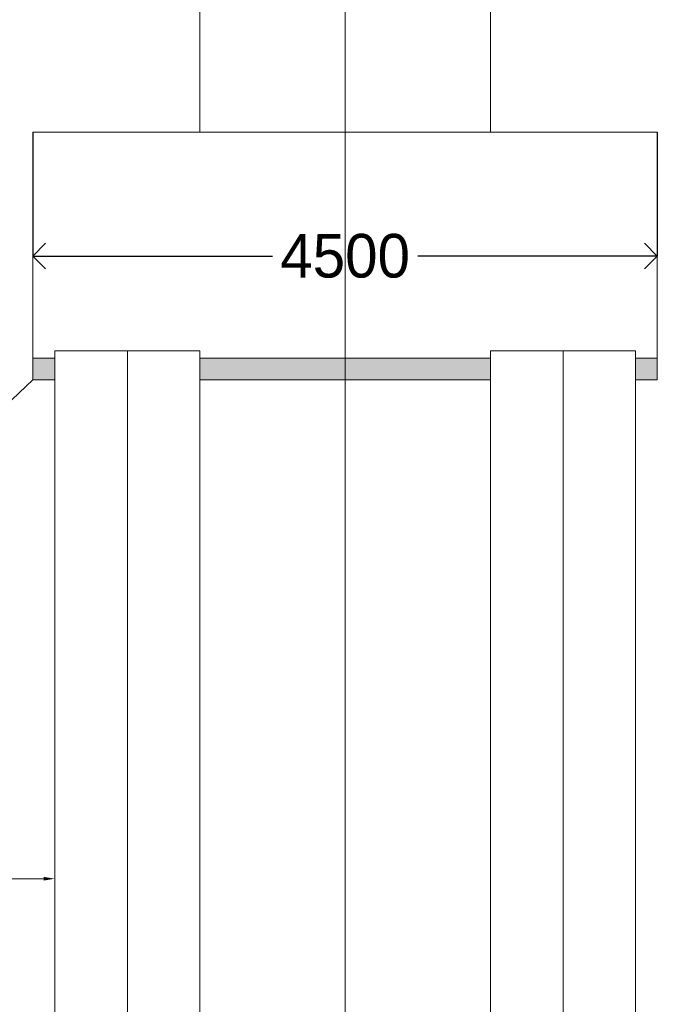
# Model space of a CAD drawing. Header units: millimetres. Extents: x -20950785 to 389010297, y -11535949 to 14056629.
# Tile 184 of 256: x 12147640 to 12156415, y -1260388 to -1246845. Entities that reach past the tile are written whole.
import ezdxf

# ---------------------------------------------------------------- set-up
doc = ezdxf.new("R2010")
doc.units = ezdxf.units.MM
doc.header["$LTSCALE"] = 60
doc.header["$MEASUREMENT"] = 0
doc.linetypes.add('CENTER', pattern=[2, 1.25, -0.25, 0.25, -0.25])
doc.layers.add('TEXT', color=7, linetype='Continuous')
doc.dimstyles.get("Standard").update_dxf_attribs({"dimtxt": 400, "dimasz": 215, "dimexe": 0.18, "dimexo": 0.0625, "dimgap": 0.09, "dimtad": 0, "dimtih": 1, "dimtoh": 1, "dimdec": 0, "dimzin": 4, "dimdsep": 46, "dimtxsty": 'Standard', "dimblk": 'OPEN90', "dimcen": 0, "dimadec": 0, "dimazin": 1, "dimtfac": 1, "dimtdec": 0, "dimtix": 1, "dimtofl": 0, "dimtmove": 0, "dimatfit": 3, "dimldrblk": 'OPEN30', "dimfxl": 1, "dimtolj": 1, "dimtzin": 0, "dimarcsym": 0})

# ---------------------------------------------------------------- blocks, each defined once
blk = doc.blocks.new('_Open90')
at = {"color": 0, "linetype": 'ByBlock', "lineweight": -2}
for p, q in [((-0.5, 0.5), (0, 0)), ((0, 0), (-1, 0)), ((0, 0), (-0.5, -0.5))]:
    blk.add_line(p, q, dxfattribs=at)
blk = doc.blocks.new('*D827')
at = {"color": 0, "linetype": 'Continuous', "lineweight": -2, "ltscale": 20, "transparency": 16777216}
for p, q in [((12147822, -1248394), (12147822, -1250097)), ((12156415, -1248394), (12156415, -1250097)), ((12148172, -1250096), (12151118, -1250096)), ((12156065, -1250096), (12153119, -1250096))]:
    blk.add_line(p, q, dxfattribs=at)
at = {"layer": 'Defpoints', "color": 0, "linetype": 'Continuous', "lineweight": 9, "ltscale": 20, "transparency": 16777216}
for p in [(12147822, -1248394), (12156415, -1248394), (12156415, -1250096)]:
    blk.add_point(p, dxfattribs=at)
at = {"color": 0, "linetype": 'Continuous', "lineweight": -2, "ltscale": 20, "transparency": 16777216, "xscale": 350, "yscale": 350, "zscale": 350, "rotation": 180}
blk.add_blockref('_Open90', (12147822, -1250096), dxfattribs=at)
at = {"color": 0, "linetype": 'Continuous', "lineweight": -2, "ltscale": 20, "transparency": 16777216, "xscale": 350, "yscale": 350, "zscale": 350}
blk.add_blockref('_Open90', (12156415, -1250096), dxfattribs=at)
at = {"color": 0, "linetype": 'Continuous', "lineweight": 9, "ltscale": 20, "transparency": 16777216, "insert": (12152119, -1250096), "char_height": 400, "attachment_point": 5}
blk.add_mtext('\\A1;{\\H1.5x;4500}', dxfattribs=at)
blk = doc.blocks.new('_Open30')
at = {"color": 0, "linetype": 'ByBlock', "lineweight": -2}
for p, q in [((-1, 0.268), (0, 0)), ((0, 0), (-1, -0.268)), ((0, 0), (-1, 0))]:
    blk.add_line(p, q, dxfattribs=at)

msp = doc.modelspace()

# ---------------------------------------------------------------- hatches: boundary and pattern name
at = {"linetype": 'Continuous', "lineweight": 9, "ltscale": 20}
h = msp.add_hatch(dxfattribs=at)
h.set_pattern_fill('AR-CONC', scale=50, style=0)
h.set_pattern_definition([(50, (11631631.86, -1321114.9), (358.63009, -31.37607), [37.5, -412.5]), (355, (11631631.86, -1321114.9), (-69.37567, 376.09607), [30, -330]), (100.4514, (11631661.75, -1321117.5), (289.2547, 344.71977), [31.8701, -350.57106]), (46.1842, (11631631.86, -1321014.9), (533.62052, -82.7595), [56.25, -618.75]), (96.6356, (11631676.33, -1321021.8), (467.33135, 487.05894), [47.80514, -525.8565]), (351.1842, (11631631.86, -1321014.9), (467.331, 487.0593), [45, -495]), (21, (11631681.86, -1321039.9), (298.45353, -201.30945), [37.5, -412.5]), (326, (11631681.86, -1321039.9), (121.65767, 362.57502), [30, -330]), (71.4514, (11631706.73, -1321056.68), (420.11131, 161.26525), [31.8701, -350.57106]), (37.5, (11631631.86, -1321114.9), (6.079928, 166.446927), [0, -326, 0, -335, 0, -331.25]), (7.5, (11631631.86, -1321114.9), (131.53477, 197.205856), [0, -191, 0, -318.5, 0, -126.25]), (327.5, (11631520.36, -1321114.9), (266.911218, -11.277436), [0, -125, 0, -390, 0, -517.5]), (317.5, (11631470.36, -1321114.9), (291.59308, 50.05249), [0, -162.5, 0, -259, 0, -367.5])])
h.paths.add_polyline_path([(12152120.41, -1251498.88), (12150118.78, -1251498.88), (12150118.78, -1251798.88), (12152120.41, -1251798.88)])
h.paths.add_polyline_path([(12154118.26, -1251498.88), (12152120.41, -1251498.88), (12152120.41, -1251798.88), (12154118.26, -1251798.88)])
h.paths.add_polyline_path([(12156415.01, -1251498.88), (12156115.01, -1251498.88), (12156115.01, -1251798.88), (12156415.01, -1251798.88)])
h.paths.add_polyline_path([(12148122.03, -1251498.88), (12147822.03, -1251498.88), (12147822.03, -1251798.88), (12148122.03, -1251798.88)])

# ---------------------------------------------------------------- linework, layer by layer
at = {"color": 7, "linetype": 'Continuous', "lineweight": 9}
for p, q in [((12150120.41, -1235330.75), (12150120.41, -1248393.86)), ((12154120.41, -1235330.75), (12154120.41, -1248393.86)), ((12147822.03, -1248393.86), (12156415.01, -1248393.86)), ((12147822.03, -1248393.86), (12147822.03, -1251798.88)), ((12156415.01, -1248393.86), (12156415.01, -1251798.88)), ((12147822.03, -1251498.88), (12148122.03, -1251498.88)), ((12148115.01, -1251498.88), (12148122.03, -1251498.88)), ((12148122.03, -1251398.88), (12150118.78, -1251398.88)), ((12148122.03, -1251398.88), (12148122.03, -1273457.62)), ((12150118.78, -1251398.88), (12150118.78, -1273457.62)), ((12150118.78, -1251498.88), (12154118.26, -1251498.88)), ((12154118.26, -1251398.88), (12156115.01, -1251398.88)), ((12154118.26, -1251398.88), (12154118.26, -1273457.62)), ((12156115.01, -1251398.88), (12156115.01, -1273457.62)), ((12156115.01, -1251498.88), (12156415.01, -1251498.88)), ((12147822.03, -1251798.88), (12148122.03, -1251798.88)), ((12149120.41, -1251798.88), (12149124.18, -1251798.88)), ((12150118.78, -1251798.88), (12154118.26, -1251798.88)), ((12153115.01, -1251798.88), (12154118.26, -1251798.88)), ((12156115.01, -1251798.88), (12156118.26, -1251798.88)), ((12156115.01, -1251798.88), (12156415.01, -1251798.88)), ((12147972.03, -1258660.81), (12139194, -1258660.81))]:
    msp.add_line(p, q, dxfattribs=at)
at = {"color": 7, "linetype": 'Continuous', "lineweight": 9, "ltscale": 20}
msp.add_line((12146959.58, -1252616.87), (12147822.03, -1251798.88), dxfattribs=at)
at = {"color": 7, "linetype": 'Continuous', "lineweight": 9}
msp.add_solid([(12147972.03, -1258635.81), (12147972.03, -1258685.81), (12148122.03, -1258660.81)], dxfattribs=at)
at = {"layer": 'TEXT', "color": 7, "linetype": 'CENTER', "lineweight": 9, "ltscale": 1000}
msp.add_line((12152120.41, -1227045.35), (12152120.41, -1273457.62), dxfattribs=at)
at = {"layer": 'TEXT', "color": 7, "linetype": 'Continuous', "lineweight": 9, "ltscale": 1000}
for p, q in [((12149124.18, -1251398.88), (12149124.18, -1273457.62)), ((12155120.41, -1251398.88), (12155120.41, -1273357.62))]:
    msp.add_line(p, q, dxfattribs=at)

# ---------------------------------------------------------------- dimensions: what is measured, and where the dimension line sits
at = {"color": 7, "linetype": 'Continuous', "lineweight": 9, "ltscale": 20}
dim = msp.add_linear_dim(base=(12156415.01, -1250096.37), p1=(12147822.03, -1248393.86), p2=(12156415.01, -1248393.86), text='{\\H1.5x;4500}', dimstyle='Standard', override={"dimasz": 350}, dxfattribs=at)
dim.commit()
dim.dimension.update_dxf_attribs({"geometry": '*D827', "text_midpoint": (12152118.52, -1250096.37)})

doc.saveas('drawing.dxf')
